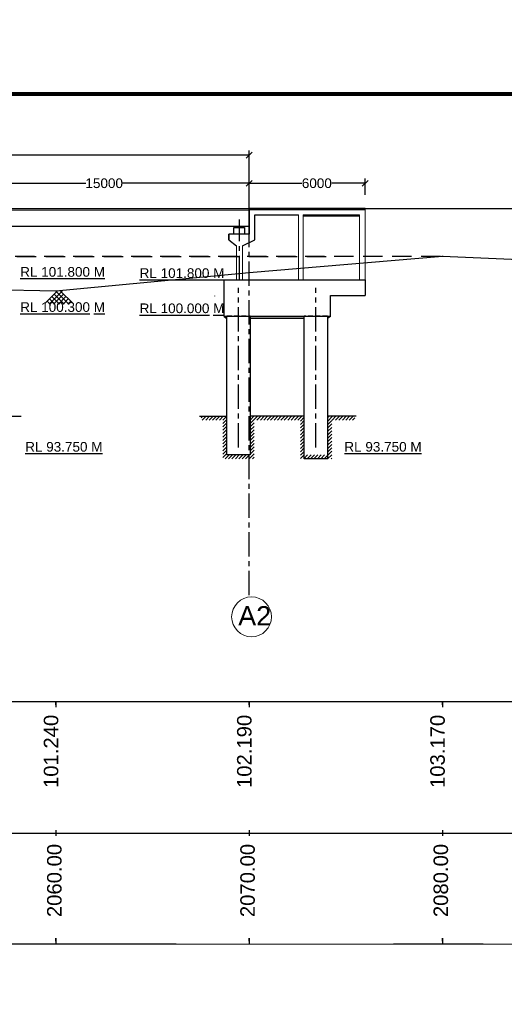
# Model space of a CAD drawing. Header units: millimetres. Extents: x 1237281 to 4354823, y 14417 to 141286.
# Tile 19 of 20: x 4284600 to 4309680, y 79003 to 129925. Entities that reach past the tile are written whole.
import ezdxf

# ---------------------------------------------------------------- set-up
doc = ezdxf.new("R2010")
doc.units = ezdxf.units.MM
doc.header["$LTSCALE"] = 1000
doc.header["$MEASUREMENT"] = 0
doc.header["$PDSIZE"] = -2
for name, pattern in [('ACAD_ISO03W100', [30, 12, -18]), ('CENTER', [2, 1.25, -0.25, 0.25, -0.25]), ('DASHED', [0.75, 0.5, -0.25]), ('DASHED2', [0.375, 0.25, -0.125])]:
    doc.linetypes.add(name, pattern=pattern)
doc.layers.add('dim', color=1, linetype='Continuous')
doc.layers.add('text', color=7, linetype='Continuous')
for name, color, linetype, lineweight in [('GL', 5, 'Continuous', 30), ('HATCH', 2, 'Continuous', 9), ('STR', 7, 'Continuous', 25), ('SYM', 8, 'Continuous', 5), ('TITLE', 7, 'Continuous', 18)]:
    doc.layers.add(name, color=color, linetype=linetype, lineweight=lineweight)
doc.styles.get("Standard").update_dxf_attribs({"font": 'arial.ttf', "height": 500})
doc.dimstyles.new('SANJAY', dxfattribs={"dimscale": 2.755, "dimtxt": 20000000001.9985, "dimasz": 42.0275, "dimexe": 15.388, "dimexo": 15.5775, "dimgap": 1.7375, "dimtad": 0, "dimtih": 1, "dimtoh": 1, "dimdec": 0, "dimzin": 0, "dimdsep": 46, "dimtxsty": 'Standard', "dimcen": 4000, "dimclrd": 3, "dimclre": 6, "dimclrt": 1, "dimadec": 0, "dimazin": 0, "dimtfac": 1, "dimtdec": 0, "dimtofl": 0, "dimtmove": 0, "dimatfit": 3, "dimfxl": 1, "dimtolj": 1, "dimtzin": 0, "dimarcsym": 0})

# ---------------------------------------------------------------- blocks, each defined once
blk = doc.blocks.new('_Oblique')
at = {"color": 0, "linetype": 'ByBlock', "lineweight": -2}
blk.add_line((-0.5, -0.5), (0.5, 0.5), dxfattribs=at)
blk = doc.blocks.new('*D97')
at = {"layer": 'Defpoints', "color": 0, "transparency": 16777216}
for p in [(4116470, 122916), (4116470, 121464), (4296474, 121464)]:
    blk.add_point(p, dxfattribs=at)
at = {"layer": 'text', "color": 7, "lineweight": -2, "transparency": 16777216}
for p, q in [((4116470, 121714), (4116470, 123166)), ((4116470, 122916), (4189711, 122916)), ((4296474, 122916), (4223232, 122916)), ((4296474, 121714), (4296474, 123166))]:
    blk.add_line(p, q, dxfattribs=at)
at = {"layer": 'text', "color": 7, "lineweight": -2, "transparency": 16777216, "xscale": 300, "yscale": 300, "zscale": 300, "rotation": 180}
blk.add_blockref('_Oblique', (4116470, 122916), dxfattribs=at)
at = {"layer": 'text', "color": 7, "lineweight": -2, "transparency": 16777216, "xscale": 300, "yscale": 300, "zscale": 300}
blk.add_blockref('_Oblique', (4296474, 122916), dxfattribs=at)
at = {"layer": 'text', "color": 7, "transparency": 16777216, "insert": (4206472, 122916), "char_height": 500, "attachment_point": 5}
blk.add_mtext('\\A1;{\\fArial|b1|i0|c0|p34;(TOTAL LENGTH OF BRIDGE BETWEEN FACE OF DIRT WALL =180.00 M (12 SPAN @ 15.00 M EACH)}', dxfattribs=at)
blk = doc.blocks.new('A$C072F55F6')
at = {"layer": 'dim'}
for p, q in [((1172167, 681554), (1172525, 681913)), ((1172286, 681538), (1172660, 681913)), ((1172420, 681538), (1172707, 681825)), ((1172723, 681538), (1172437, 681825)), ((1172858, 681538), (1172484, 681913)), ((1172319, 681538), (1172235, 681623)), ((1172454, 681538), (1172303, 681690)), ((1172589, 681538), (1172370, 681757)), ((1172555, 681538), (1172774, 681757)), ((1172824, 681538), (1172909, 681623))]:
    blk.add_line(p, q, dxfattribs=at)
for points in [[(1172977, 681554), (1172618, 681913)], [(1172690, 681538), (1172841, 681690)]]:
    blk.add_lwpolyline(points, dxfattribs=at)
blk = doc.blocks.new('*D82')
at = {"layer": 'Defpoints', "color": 0, "transparency": 16777216}
for p in [(4281474, 121464), (4281474, 120727), (4296474, 121050)]:
    blk.add_point(p, dxfattribs=at)
at = {"layer": 'text', "color": 7, "lineweight": -2, "transparency": 16777216}
for p, q in [((4281474, 120977), (4281474, 121714)), ((4296474, 121300), (4296474, 121714)), ((4281474, 121464), (4288027, 121464)), ((4296474, 121464), (4289920, 121464))]:
    blk.add_line(p, q, dxfattribs=at)
at = {"layer": 'text', "color": 7, "lineweight": -2, "transparency": 16777216, "xscale": 300, "yscale": 300, "zscale": 300, "rotation": 180}
blk.add_blockref('_Oblique', (4281474, 121464), dxfattribs=at)
at = {"layer": 'text', "color": 7, "lineweight": -2, "transparency": 16777216, "xscale": 300, "yscale": 300, "zscale": 300}
blk.add_blockref('_Oblique', (4296474, 121464), dxfattribs=at)
at = {"layer": 'text', "color": 7, "transparency": 16777216, "insert": (4288974, 121464), "char_height": 500, "attachment_point": 5}
blk.add_mtext('\\A1;15000', dxfattribs=at)
blk = doc.blocks.new('*D18')
at = {"layer": 'Defpoints', "color": 0, "transparency": 16777216}
for p in [(4302477, 121464), (4296477, 120594), (4302477, 120621)]:
    blk.add_point(p, dxfattribs=at)
at = {"layer": 'text', "color": 7, "lineweight": -2, "transparency": 16777216}
for p, q in [((4296477, 120844), (4296477, 121714)), ((4302477, 120871), (4302477, 121714)), ((4296477, 121464), (4299200, 121464)), ((4302477, 121464), (4300754, 121464))]:
    blk.add_line(p, q, dxfattribs=at)
at = {"layer": 'text', "color": 7, "lineweight": -2, "transparency": 16777216, "xscale": 300, "yscale": 300, "zscale": 300, "rotation": 180}
blk.add_blockref('_Oblique', (4296477, 121464), dxfattribs=at)
at = {"layer": 'text', "color": 7, "lineweight": -2, "transparency": 16777216, "xscale": 300, "yscale": 300, "zscale": 300}
blk.add_blockref('_Oblique', (4302477, 121464), dxfattribs=at)
at = {"layer": 'text', "color": 7, "transparency": 16777216, "insert": (4299977, 121464), "char_height": 500, "attachment_point": 5}
blk.add_mtext('\\A1;6000', dxfattribs=at)

msp = doc.modelspace()

# ---------------------------------------------------------------- hatches: boundary and pattern name
msp.add_hatch(color=256).paths.add_polyline_path([(4295762.6, 119174.4), (4295762.6, 119236.3), (4296161.1, 119236.3), (4296161.1, 119174.4), (4295762.6, 119174.4)])
at = {"layer": 'dim', "linetype": 'ByBlock'}
h = msp.add_hatch(dxfattribs=at)
h.set_pattern_fill('AR-CONC', color=0, scale=50)
h.set_pattern_definition([(50, (3006084.84, 1163397.68), (358.63009, -31.37607), [37.5, -412.5]), (355, (3006084.84, 1163397.7), (-69.37567, 376.09607), [30, -330]), (100.451444, (3006114.73, 1163395.07), (289.25442, 344.719995), [31.870096, -350.571056]), (46.1842, (3006084.84, 1163497.7), (533.62067, -82.75964), [56.25, -618.75]), (96.635635, (3006129.3, 1163490.8), (467.33097, 487.0593), [47.80517, -525.85688]), (351.184164, (3006084.84, 1163497.7), (467.33097, 487.0593), [45, -495]), (21, (3006134.84, 1163472.68), (298.453526, -201.309445), [37.5, -412.5]), (326, (3006134.84, 1163472.7), (121.65767, 362.57502), [30, -330]), (71.451445, (3006159.7, 1163455.9), (420.11119, 161.26558), [31.870095, -350.571056]), (37.5, (3006084.84, 1163397.68), (6.079928, 166.446927), [0, -326, 0, -335, 0, -331.25]), (7.5, (3006084.84, 1163397.68), (131.534769, 197.205856), [0, -191, 0, -318.5, 0, -126.25]), (327.5, (3005973.34, 1163397.68), (266.911218, -11.277436), [0, -125, 0, -390, 0, -517.5]), (317.5, (3005923.34, 1163397.68), (291.593085, 50.05249), [0, -162.5, 0, -259, 0, -367.5])])
h.paths.add_polyline_path([(4299327.6, 114566.3), (4296527.6, 114566.3), (4296527.6, 114466.3), (4299327.6, 114466.3), (4299327.6, 114566.3)])
h.paths.add_polyline_path([(4295327.6, 114566.3), (4295177.6, 114566.3), (4295327.6, 114466.3), (4295327.6, 114566.3)])
h.paths.add_polyline_path([(4300677.6, 114566.3), (4300527.6, 114566.3), (4300527.6, 114466.3), (4300677.6, 114566.3)])
h.paths.add_polyline_path([(4116415.8, 114566.3), (4113615.8, 114566.3), (4113615.8, 114466.3), (4116415.8, 114466.3), (4116415.8, 114566.3)])
h.paths.add_polyline_path([(4112415.8, 114566.3), (4112265.8, 114566.3), (4112415.8, 114466.3), (4112415.8, 114566.3)])
h.paths.add_polyline_path([(4117765.8, 114566.3), (4117615.8, 114566.3), (4117615.8, 114466.3), (4117765.8, 114566.3)])
at = {"layer": 'SYM'}
h = msp.add_hatch(dxfattribs=at)
h.set_pattern_fill('ANSI31', color=256, scale=1000, angle=180, style=0)
h.paths.add_polyline_path([(4297227.6, 109416.3), (4298627.6, 109416.3), (4298627.6, 109216.3), (4297227.6, 109216.3)])
h.paths.add_polyline_path([(4298627.6, 109416.3), (4299327.6, 109416.3), (4299327.6, 109216.3), (4298627.6, 109216.3)])
h.paths.add_polyline_path([(4296527.6, 109416.3), (4297227.6, 109416.3), (4297227.6, 109216.3), (4296527.6, 109216.3)])
h.paths.add_polyline_path([(4296527.6, 109216.3), (4296732.2, 109216.3), (4296732.2, 107216.3), (4295121.5, 107216.3), (4295121.5, 109216.3), (4295327.6, 109216.3), (4295327.6, 107416.3), (4296527.6, 107416.3)])
h.paths.add_polyline_path([(4299128.5, 109216.3), (4299327.6, 109216.3), (4299327.6, 107416.3), (4300527.6, 107416.3), (4300527.6, 109216.3), (4300746.3, 109216.3), (4300746.3, 107216.3), (4299128.5, 107216.3)])
h.paths.add_polyline_path([(4295627.6, 109416.3), (4295327.6, 109416.3), (4295327.6, 109216.3), (4295627.6, 109216.3)], flags=17)
h.paths.add_polyline_path([(4293991.5, 109416.3), (4295627.6, 109416.3), (4295627.6, 109216.3), (4293991.5, 109216.3)])
h.paths.add_polyline_path([(4300527.6, 109416.3), (4300227.6, 109416.3), (4300227.6, 109216.3), (4300527.6, 109216.3)], flags=16)
h.paths.add_polyline_path([(4300227.6, 109416.3), (4301939.7, 109416.3), (4301939.7, 109216.3), (4300227.6, 109216.3)])

# ---------------------------------------------------------------- linework, layer by layer
at = {"color": 4, "linetype": 'CENTER'}
for p, q in [((4296477.3, 100163.3), (4296477.3, 121464.3)), ((4295977.5, 116466.3), (4295977.3, 119595.5)), ((4295927.6, 107800), (4295927.6, 116059.2)), ((4299927.6, 107800), (4299927.6, 116059.2))]:
    msp.add_line(p, q, dxfattribs=at)
at = {"lineweight": 60, "const_width": 200}
msp.add_lwpolyline([(4354723.5, 14517.2), (4049102.3, 14517.2), (4049102.3, 126078.8), (4354723.5, 126078.8)], close=True, dxfattribs=at)
for points in [[(4302477.3, 120086.3), (4296477.3, 120086.3), (4296477.3, 118836.3), (4295427.3, 118836.3)], [(4302477.3, 120161.3), (4296477.3, 120161.3)], [(4296767.7, 120161.3), (4296686.4, 120161.3)], [(4296777.3, 118536.3), (4296777.3, 119836.3), (4299027.3, 119836.3)], [(4299277.3, 119836.3), (4302177.3, 119836.3)], [(4302177.3, 119761.3), (4299277.3, 119761.3)], [(4295684.2, 118836.3), (4295684.2, 119174.4), (4296235.3, 119174.4), (4296235.3, 118836.3)], [(4295427.3, 118536.3), (4295427.3, 118836.3)]]:
    msp.add_lwpolyline(points)
at = {"color": 1}
msp.add_lwpolyline([(4302473.6, 120161.3), (4296473.6, 120161.3)], dxfattribs=at)
msp.add_lwpolyline([(4296161.1, 119174.4), (4295762.6, 119174.4), (4295762.6, 119236.3), (4296161.1, 119236.3)], close=True)
at = {"layer": 'dim', "color": 0, "linetype": 'ByBlock'}
for p, q in [((4296453.6, 120086.3), (4296493.6, 120086.3)), ((4302473.6, 120161.3), (4316473.6, 120161.3)), ((4295177.6, 114566.3), (4295327.6, 114466.3)), ((4300677.6, 114566.3), (4300527.6, 114466.3)), ((4283627.4, 109416.2), (4284672.4, 109416.2))]:
    msp.add_line(p, q, dxfattribs=at)
at = {"layer": 'GL', "color": 5, "linetype": 'ByBlock'}
msp.add_line((4306473.6, 117686.3), (4326817.2, 116856.3), dxfattribs=at)
msp.add_lwpolyline([(4236469.8, 113216.3), (4246473.6, 114166.3), (4256473.6, 116166.3), (4266473.6, 116596.3), (4276473.6, 116109.7), (4286473.6, 115906.3), (4296473.6, 116856.3), (4306473.6, 117686.3), (4306473.6, 117686.3), (4306473.6, 117686.3), (4306473.6, 117686.3), (4306473.6, 117707.6), (4306473.6, 117686.3), (4306473.6, 117686.3)], dxfattribs=at)
at = {"layer": 'STR', "ltscale": 1000}
for p, q in [((4295177.6, 114566.3), (4295177.6, 116466.3)), ((4295177.6, 116466.3), (4302477.7, 116466.3)), ((4300677.6, 114566.3), (4300677.6, 115666.3)), ((4300677.6, 115666.3), (4302477.6, 115666.3)), ((4300677.6, 114566.3), (4295177.6, 114566.3)), ((4299327.6, 114466.3), (4296527.6, 114466.3))]:
    msp.add_line(p, q, dxfattribs=at)
at = {"layer": 'STR', "ltscale": 0.5}
msp.add_line((4302477.6, 116466.3), (4302477.6, 115666.3), dxfattribs=at)
at = {"layer": 'STR'}
for p, q in [((4293908.4, 109416.3), (4295327.6, 109416.3)), ((4299327.6, 109416.3), (4296527.6, 109416.3)), ((4302020.6, 109416.3), (4300527.6, 109416.3))]:
    msp.add_line(p, q, dxfattribs=at)
for points in [[(4294693.6, 115630.1), (4294693.6, 115641.5)], [(4296527.6, 114616.3), (4296527.6, 107416.3), (4295327.6, 107416.3), (4295327.6, 114616.3)], [(4300527.6, 114616.3), (4300527.6, 107216.3), (4299327.6, 107216.3), (4299327.6, 114616.3)]]:
    msp.add_lwpolyline(points, dxfattribs=at)
at = {"layer": 'text', "color": 1}
for p, q in [((4302473.6, 120161.3), (4296473.6, 120161.3)), ((4300339.8, 120086.7), (4296839.8, 120086.7)), ((4300343.6, 120086.7), (4296843.6, 120086.7))]:
    msp.add_line(p, q, dxfattribs=at)
at = {"layer": 'text', "linetype": 'ACAD_ISO03W100'}
msp.add_line((4296767.7, 120161.3), (4296473.6, 120161.3), dxfattribs=at)
at = {"layer": 'text'}
for p, q in [((4295427.3, 118836.3), (4295427.3, 118536.3)), ((4286473.6, 94666.3), (4286473.6, 94370.6)), ((4296473.6, 94666.3), (4296473.6, 94370.6)), ((4306473.6, 94666.3), (4306473.6, 94370.6))]:
    msp.add_line(p, q, dxfattribs=at)
at = {"layer": 'text', "color": 1, "linetype": 'DASHED', "ltscale": 2}
msp.add_line((4090869.9, 117686.3), (4306473.6, 117686.3), dxfattribs=at)
at = {"layer": 'text', "color": 87, "linetype": 'DASHED', "ltscale": 2}
msp.add_line((4167453.9, 117686.3), (4300823.6, 117685.9), dxfattribs=at)
at = {"layer": 'text', "lineweight": 25}
for p, q in [((4136469.8, 94666.3), (4303327, 94666.3)), ((4286473.6, 94537.6), (4286473.6, 94666.3)), ((4286473.6, 94497.4), (4286473.6, 94652.1)), ((4286473.6, 94537.6), (4286473.6, 94620.6)), ((4286473.6, 94497.4), (4286473.6, 94580.3)), ((4296473.6, 94537.6), (4296473.6, 94666.3)), ((4296473.6, 94497.4), (4296473.6, 94652.1)), ((4296473.6, 94537.6), (4296473.6, 94620.6)), ((4296473.6, 94497.4), (4296473.6, 94580.3)), ((4303327, 94666.3), (4322700.4, 94666.3)), ((4306473.6, 94537.6), (4306473.6, 94666.3)), ((4306473.6, 94497.4), (4306473.6, 94652.1)), ((4306473.6, 94537.6), (4306473.6, 94620.6)), ((4306473.6, 94497.4), (4306473.6, 94580.3)), ((4136469.8, 87861), (4292696.8, 87861)), ((4286473.6, 88010.4), (4286473.6, 87711.5)), ((4290131, 87861), (4322142.8, 87861)), ((4296473.6, 88010.4), (4296473.6, 87711.5)), ((4306473.6, 88010.4), (4306473.6, 87711.5)), ((4292700.5, 82120.2), (4136473.6, 82120.2)), ((4286473.6, 82419), (4286473.6, 82120.2)), ((4286473.6, 82264.3), (4286473.6, 82419)), ((4286473.6, 82419), (4286473.6, 82120.2)), ((4296473.6, 82419), (4296473.6, 82120.2)), ((4296473.6, 82264.3), (4296473.6, 82419)), ((4296473.6, 82419), (4296473.6, 82120.2)), ((4308583.9, 82120.2), (4303940.8, 82120.2)), ((4306473.6, 82419), (4306473.6, 82120.2)), ((4306473.6, 82264.3), (4306473.6, 82419)), ((4306473.6, 82419), (4306473.6, 82120.2))]:
    msp.add_line(p, q, dxfattribs=at)
at = {"layer": 'text'}
msp.add_lwpolyline([(4281493.6, 120086.3), (4296453.6, 120086.3), (4296453.6, 119236.3), (4281493.6, 119236.3)], close=True, dxfattribs=at)
for points in [[(4295427.3, 118536.3), (4295827.1, 118236.3)], [(4296127.1, 118236.3), (4296777.3, 118536.3)]]:
    msp.add_lwpolyline(points, dxfattribs=at)
at = {"layer": 'TITLE', "color": 0, "linetype": 'ByBlock'}
for p, q in [((4146469.8, 120161.3), (4296473.6, 120161.3)), ((4296473.6, 120161.3), (4295973.6, 120161.3)), ((4296453.6, 120161.3), (4296453.6, 120086.3)), ((4296477.3, 120161.3), (4302477.3, 120161.3)), ((4296477.3, 120161.3), (4302477.3, 120161.3)), ((4299027.7, 116466.3), (4299027.3, 119836.3)), ((4299277.7, 116466.3), (4299277.3, 119836.3)), ((4302177.7, 116466.3), (4302177.3, 119836.3)), ((4302477.3, 120161.3), (4302477.7, 116466.3)), ((4295977.3, 118836.3), (4295827.3, 118836.3)), ((4295827.1, 118236.3), (4295827.6, 116466.3)), ((4296127.1, 118236.3), (4296128.2, 116466.3)), ((4303940.8, 82120.2), (4282700.5, 82120.2)), ((4286473.6, 82120.2), (4291473.6, 82120.2)), ((4286473.6, 82120.2), (4288473.6, 82120.2)), ((4296473.6, 82120.2), (4300473.6, 82120.2)), ((4306473.6, 82120.2), (4322700.5, 82120.2))]:
    msp.add_line(p, q, dxfattribs=at)
at = {"layer": 'TITLE', "color": 1, "linetype": 'ByBlock'}
msp.add_line((4296473.6, 120161.3), (4302473.6, 120161.3), dxfattribs=at)
msp.add_line((4296473.6, 120161.3), (4302473.6, 120161.3), dxfattribs=at)
at = {"layer": 'TITLE', "color": 0, "linetype": 'DASHED2'}
for p, q in [((4295327.6, 114616.3), (4296527.6, 114616.3)), ((4300527.6, 114616.3), (4299327.6, 114616.3))]:
    msp.add_line(p, q, dxfattribs=at)
at = {"layer": 'TITLE', "color": 0, "linetype": 'ByBlock'}
msp.add_circle((4296598.2, 99042.5), 1030.8, dxfattribs=at)

# ---------------------------------------------------------------- block references
at = {"layer": 'HATCH', "linetype": 'DASHED', "ltscale": 2000, "xscale": 1.799999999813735, "yscale": 1.799999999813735, "zscale": 1.799999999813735}
msp.add_blockref('A$C072F55F6', (2176003, -1111558), dxfattribs=at)

# ---------------------------------------------------------------- texts
at = {"layer": 'text'}
for s, p in [('101.240', (4286597.6, 90188.7)), ('102.190', (4296597.6, 90188.7)), ('103.170', (4306597.6, 90188.7)), ('2060.00', (4286767, 83512.4)), ('2070.00', (4296767, 83512.4)), ('2080.00', (4306767, 83512.4))]:
    msp.add_text(s, height=750, rotation=90, dxfattribs=at).set_placement(p)
at = {"layer": 'text', "attachment_point": 1}
for s, insert, char_height, width in [('{\\fArial|b0|i0|c186|p34;\\LRL \\fArial|b0|i0|c0|p34;101.800\\fArial|b0|i0|c186|p34; M}', (4284627, 117132.3), 500, 4917.788), ('{\\fArial|b0|i0|c186|p34;\\LRL \\fArial|b0|i0|c0|p34;101.800\\fArial|b0|i0|c186|p34; M}', (4290807, 117068.3), 500, 4917.788), ('{\\fArial|b0|i0|c186|p34;\\LRL \\fArial|b0|i0|c0|p34;100.30\\fArial|b0|i0|c186|p34;0 M}', (4284627, 115312.1), 500, 4917.788), ('{\\fArial|b0|i0|c186|p34;\\LRL \\fArial|b0|i0|c0|p34;100.00\\fArial|b0|i0|c186|p34;0 M}', (4290807, 115248.1), 500, 4917.788), ('{\\LRL 93.750 M}', (4284886.5, 108084.9), 500, 4917.788), ('{\\LRL 93.750 M}', (4301401.3, 108084.9), 500, 4917.788), ('A2', (4295908.2, 99594.6), 1000, 9835.576)]:
    msp.add_mtext(s, dxfattribs=dict(at, insert=insert, char_height=char_height, width=width))
at = {"layer": 'text', "insert": (4258899.1, 82046.5), "char_height": 600, "width": 115109.949, "attachment_point": 1, "line_spacing_factor": 1.65}
msp.add_mtext("{\\fArial|b0|i0|c186|p34;          \\H1.333x;NOTES:-\\H0.7502x;\\P1.^ITYPE OF BRIDGE ^I- HIGH LEVEL.\\P2.^ILENGTH OF BRIDGE^I- 1\\fArial|b0|i0|c0|p34;80\\fArial|b0|i0|c186|p34;.00 M (\\fArial|b0|i0|c0|p34;12\\fArial|b0|i0|c186|p34; SPAN OF 15.00 M. EACH)\\P3.^IOVERALL WIDTH ^I^I- 8.40 M.\\P4.^ICARRIAGE WAY^I^I- 7.50 M.\\P5.^IFORMATION LEVEL^I- RL.10\\fArial|b0|i0|c0|p34;5.445\\fArial|b0|i0|c186|p34; M.\\P6.^ISOFFIT LEVEL^I^I- RL.10\\fArial|b0|i0|c0|p34;4\\fArial|b0|i0|c186|p34;.\\fArial|b0|i0|c0|p34;520\\fArial|b0|i0|c186|p34; M.\\P7.^IH.F.L.^I/L.W.L^I^I- RL.10\\fArial|b0|i0|c0|p34;3\\fArial|b0|i0|c186|p34;.\\fArial|b0|i0|c0|p34;170\\fArial|b0|i0|c186|p34; M./ RL.9\\fArial|b0|i0|c0|p34;7\\fArial|b0|i0|c186|p34;.\\fArial|b0|i0|c0|p34;510\\fArial|b0|i0|c186|p34; M.\\fArial|b0|i0|c0|p34; \\fArial|b0|i0|c186|p34;\\P8.^ICATCHMENT AREA^I- \\fArial|b0|i0|c0|p34;412.50\\fArial|b0|i0|c186|p34; SQKM.\\P9.^IDESIGN DESCHARGE^I- \\fArial|b0|i0|c0|p34;1486.245\\fArial|b0|i0|c186|p34; CUMEC.\\P10.^IDESIGN VELOCITY^I- 2.\\fArial|b0|i0|c0|p34;342\\fArial|b0|i0|c186|p34; M/SEC.\\P\\fArial|b0|i0|c0|p34;1\\fArial|b0|i0|c186|p34;1.      SCOUR LEVEL^I:-    \\P^I^I^IPIER ^I^I- RL\\fArial|b0|i0|c0|p34;. 92.170\\fArial|b0|i0|c186|p34; M.OR ROCK LEVEL WHICHEVER IS HIGHER \\P                               ABUTMENT - RL\\fArial|b0|i0|c0|p34;. 96.185 \\fArial|b0|i0|c186|p34;M. OR ROCK LEVEL WHICHEVER IS HIGHER\\P12.^ITYPE^IOF FOUNDATION ^I-  \\fArial|b0|i0|c0|p34;PILE/\\fArial|b0|i0|c186|p34;OPEN\\fArial|b0|i0|c0|p34; \\fArial|b0|i0|c186|p34;FOUNDATION \\P13.^IFOUNDATION LEVEL     \\P^I^I^IPIER ^I^I- P1\\fArial|b0|i0|c0|p34; TO P3 - RL. 93.410.,\\fArial|b0|i0|c186|p34; P\\fArial|b0|i0|c0|p34;4 TO P8 \\fArial|b0|i0|c186|p34;-RL\\fArial|b0|i0|c0|p34;.\\fArial|b0|i0|c186|p34; \\fArial|b0|i0|c0|p34;93\\fArial|b0|i0|c186|p34;.\\fArial|b0|i0|c0|p34;0\\fArial|b0|i0|c186|p34;00M, \\P^I^I^I^I\\fArial|b0|i0|c0|p34;^I   P9 - RL. 94.360.,  P10 TO P11 - RL. 93.750M,\\fArial|b0|i0|c186|p34;\\P                              ABUTMENT  - A1-RL\\fArial|b0|i0|c0|p34;.\\fArial|b0|i0|c186|p34; \\fArial|b0|i0|c0|p34;93.410 \\fArial|b0|i0|c186|p34;M.\\fArial|b0|i0|c0|p34;, \\fArial|b0|i0|c186|p34;A2-RL\\fArial|b0|i0|c0|p34;. 93\\fArial|b0|i0|c186|p34;.\\fArial|b0|i0|c0|p34;75\\fArial|b0|i0|c186|p34;0M.                                                                                                    \\P14.^ITYPE OF SUB STRUCTURE:-^I \\P^I^I^I^IABUTMENT^I- R.C.C.\\fArial|b0|i0|c0|p34; BOX \\fArial|b0|i0|c186|p34;TYPE.\\P^I^I^I^IPIER^I^I- R.C.C. SOLID CIRCULAR PIER.\\P15. ^ITYPE OF BEARING^I^I- ELASTOMERIC NEOPRENE BEARING\\P16.^ITYPE OF SUPER STRUCTURE - R.C.C. SOLID SLAB.\\P17.      EXPANSION JOINT     ^I^I}  {\\fArial|b0|i0|c186|p34;- STRIP SEAL }EXPANSION JOINT{\\fArial|b0|i0|c186|p34;.\\P18.     SAFE BEARING CAPACITY^I}- {\\fArial|b0|i0|c186|p34;40 T/M ² }\\P{\\fArial|b0|i0|c186|p34;19.     APPROACH SLAB                        - AS PER APPROVED DRAWING\\P\\C0;20.      R.C.C. \\fArial|b0|i0|c0|p34;CRASH BARRIERS\\fArial|b0|i0|c186|p34;, NAME PLATE,  WEARING COAT  ,DRAINAGE SPOUT AS PER\\P                                                                          STANDARD DRAWING.\\P21.      DESIGN LOADING :- ONE LANE  OF  I.R.C. CLASS\\fArial|b0|i0|c0|p34; 'AA' LOADING\\fArial|b0|i0|c186|p34; OR TWO LANE OF I.R.C. \\P                                  ^I               CLASS 'A' LOADING WHICHEVER PRODUCED SEVERE EFFECTS.\\P^I^I^I^I  ^I     AS PER I.R.C 6:201\\fArial|b0|i0|c0|p34;7\\fArial|b0|i0|c186|p34;\\P\\C256;22.^ITHIS DRAWING IS}  {\\fArial|b0|i0|c186|p34;ONLY FOR ESTIMATE} {\\fArial|b0|i0|c186|p34;PURPOSE.\\P\\C0;\\P\\P\\C256;\\P\\pxi4;\\P^I^I                                                              \\P\\pi0;\\P^I}", dxfattribs=at)

# ---------------------------------------------------------------- dimensions: what is measured, and where the dimension line sits
at = {"layer": 'text'}
dim = msp.add_linear_dim(base=(4116469.8, 122916.4), p1=(4296473.6, 121464.3), p2=(4116469.8, 121464.3), text='{\\fArial|b1|i0|c0|p34;(TOTAL LENGTH OF BRIDGE BETWEEN FACE OF DIRT WALL =180.00 M (12 SPAN @ 15.00 M EACH)}', dimstyle='SANJAY', override={"dimscale": 1, "dimtxt": 500, "dimasz": 300, "dimexe": 250, "dimexo": 250, "dimgap": 30, "dimtih": 0, "dimtoh": 0, "dimblk": 'Oblique', "dimcen": -1000, "dimclrd": 7, "dimclre": 7, "dimclrt": 7}, dxfattribs=at)
dim.commit()
dim.dimension.update_dxf_attribs({"geometry": '*D97', "text_midpoint": (4206471.7, 122916.4)})
dim = msp.add_linear_dim(base=(4281473.6, 121464.3), p1=(4296473.6, 121050), p2=(4281473.6, 120726.7), dimstyle='SANJAY', override={"dimscale": 1, "dimtxt": 500, "dimasz": 300, "dimexe": 250, "dimexo": 250, "dimgap": 30, "dimtih": 0, "dimtoh": 0, "dimblk": 'Oblique', "dimcen": -1000, "dimclrd": 7, "dimclre": 7, "dimclrt": 7}, dxfattribs=at)
dim.commit()
dim.dimension.update_dxf_attribs({"geometry": '*D82', "text_midpoint": (4288973.6, 121464.3)})
dim = msp.add_linear_dim(base=(4302477.3, 121464.3), p1=(4296477.3, 120594), p2=(4302477.3, 120621.5), angle=180, dimstyle='SANJAY', override={"dimscale": 1, "dimtxt": 500, "dimasz": 300, "dimexe": 250, "dimexo": 250, "dimgap": 30, "dimtih": 0, "dimtoh": 0, "dimblk": 'Oblique', "dimcen": -1000, "dimclrd": 7, "dimclre": 7, "dimclrt": 7}, dxfattribs=at)
dim.commit()
dim.dimension.update_dxf_attribs({"geometry": '*D18', "text_midpoint": (4299977.3, 121464.3), "dimtype": 160})

doc.saveas('drawing.dxf')
